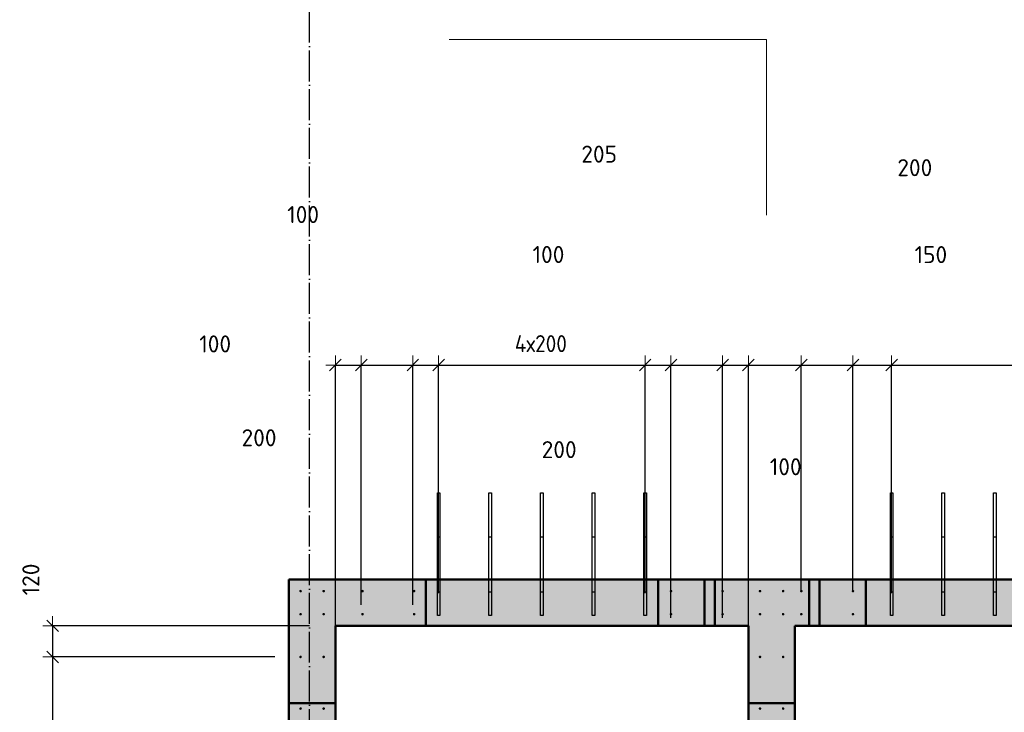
# Model space of a CAD drawing. Header units: millimetres. Extents: x -26477 to 45326, y 46540 to 77465.
# Tile 26 of 50: x 7277 to 11091, y 57555 to 60238. Entities that reach past the tile are written whole.
import ezdxf

# ---------------------------------------------------------------- set-up
doc = ezdxf.new("R2010")
doc.units = ezdxf.units.MM
doc.header["$PDMODE"] = 65
for name, pattern in [('______11', [150, 120, -15, 0, -15]), ('______5', [330, 240, -30, 30, -30]), ('________', [0])]:
    doc.linetypes.add(name, pattern=pattern)
for name, color, linetype, lineweight in [('Арм.стержн. вертикальными 1', 22, 'Continuous', 35), ('Обозначение разреза_ общее', 7, 'Continuous', 25), ('Размерная линия_ общее', 7, 'Continuous', 13)]:
    doc.layers.add(name, color=color, linetype=linetype, lineweight=lineweight)
doc.layers.add('Осевая линия_ общее', color=7, linetype='______5', lineweight=13, true_color=0xa0a0a0)
doc.styles.add('ISOCPEUR', font='ISOCPEUR')
doc.dimstyles.new('DIMSTYLE_18', dxfattribs={"dimtxt": 66, "dimasz": 75, "dimexe": 0, "dimexo": 0, "dimgap": 33, "dimtad": 0, "dimdec": 0, "dimrnd": 5, "dimzin": 12, "dimdsep": 46, "dimtxsty": 'ISOCPEUR', "dimblk1": 'ALL_ML_STRICH', "dimblk2": 'ALL_ML_STRICH', "dimsah": 1, "dimcen": 0, "dimclrd": 7, "dimclre": 256, "dimclrt": 7, "dimadec": 0, "dimazin": 0, "dimtfac": 1, "dimtdec": 0, "dimtix": 1, "dimtmove": 2, "dimatfit": 3, "dimfxl": 0, "dimtzin": 0, "dimlwd": 0, "dimlwe": -3, "dimarcsym": 0})
doc.dimstyles.new('DIMSTYLE_19', dxfattribs={"dimtxt": 66, "dimasz": 75, "dimexe": 0, "dimexo": 0, "dimgap": 33, "dimtad": 0, "dimdec": 0, "dimrnd": 5, "dimzin": 12, "dimdsep": 46, "dimtxsty": 'ISOCPEUR', "dimblk1": 'ALL_ML_STRICH', "dimblk2": 'ALL_ML_STRICH', "dimsah": 1, "dimcen": 0, "dimclrd": 7, "dimclre": 256, "dimclrt": 7, "dimadec": 0, "dimazin": 0, "dimtfac": 1, "dimtdec": 0, "dimtix": 1, "dimtmove": 2, "dimatfit": 3, "dimfxl": 0, "dimtzin": 0, "dimlwd": 0, "dimlwe": -3, "dimarcsym": 0})
doc.dimstyles.new('DIMSTYLE_4', dxfattribs={"dimtxt": 66, "dimasz": 75, "dimexe": 0, "dimexo": 0, "dimgap": 33, "dimtad": 2, "dimdec": 0, "dimrnd": 5, "dimzin": 12, "dimdsep": 46, "dimtxsty": 'ISOCPEUR', "dimblk1": 'ALL_ML_STRICH', "dimblk2": 'ALL_ML_STRICH', "dimsah": 1, "dimcen": 0, "dimclrd": 7, "dimclre": 256, "dimclrt": 7, "dimadec": 0, "dimazin": 0, "dimtfac": 1, "dimtdec": 0, "dimtix": 1, "dimtmove": 2, "dimatfit": 3, "dimfxl": 0, "dimtvp": 1.2, "dimtzin": 0, "dimlwd": 0, "dimlwe": -3, "dimarcsym": 0})
doc.dimstyles.new('DIMSTYLE_5', dxfattribs={"dimtxt": 66, "dimasz": 75, "dimexe": 0, "dimexo": 0, "dimgap": 33, "dimtad": 2, "dimdec": 0, "dimrnd": 5, "dimzin": 12, "dimdsep": 46, "dimtxsty": 'ISOCPEUR', "dimblk1": 'ALL_ML_STRICH', "dimblk2": 'ALL_ML_STRICH', "dimsah": 1, "dimcen": 0, "dimclrd": 7, "dimclre": 256, "dimclrt": 7, "dimadec": 0, "dimazin": 0, "dimtfac": 1, "dimtdec": 0, "dimtix": 1, "dimtmove": 2, "dimatfit": 3, "dimfxl": 0, "dimtzin": 0, "dimlwd": 0, "dimlwe": -3, "dimarcsym": 0})
doc.dimstyles.new('DIMSTYLE_9', dxfattribs={"dimtxt": 66, "dimasz": 75, "dimexe": 0, "dimexo": 0, "dimgap": 33, "dimtad": 0, "dimdec": 0, "dimrnd": 5, "dimzin": 12, "dimdsep": 46, "dimtxsty": 'ISOCPEUR', "dimblk1": 'ALL_ML_STRICH', "dimblk2": 'ALL_ML_STRICH', "dimsah": 1, "dimcen": 0, "dimclrd": 7, "dimclre": 256, "dimclrt": 7, "dimadec": 0, "dimazin": 0, "dimtfac": 1, "dimtdec": 0, "dimtix": 1, "dimtmove": 2, "dimatfit": 3, "dimfxl": 0, "dimtvp": 1.2, "dimtzin": 0, "dimlwd": 0, "dimlwe": -3, "dimarcsym": 0})

# ---------------------------------------------------------------- blocks, each defined once
blk = doc.blocks.new('ALL_ML_STRICH')
at = {"color": 0, "linetype": 'ByBlock', "lineweight": -2}
for p, q in [((-1, 0), (0.5, 0)), ((-0.3, -0.3), (0.3, 0.3)), ((0, -0.5), (0, 0.5))]:
    blk.add_line(p, q, dxfattribs=at)
blk = doc.blocks.new('*D166')
at = {"layer": 'DEFPOINTS', "color": 7, "linetype": 'Continuous', "lineweight": 13, "transparency": 33554687}
for p in [(8500, 58900), (8600, 57950.8), (8500, 57766.3)]:
    blk.add_point(p, dxfattribs=at)
at = {"layer": 'Размерная линия_ общее', "color": 253, "linetype": 'Continuous', "lineweight": -2, "true_color": 0xa0a0a0, "transparency": 33554687}
for p, q in [((8500, 57786.3), (8500, 58900)), ((8600, 57970.8), (8600, 58900))]:
    blk.add_line(p, q, dxfattribs=at)
at = {"layer": 'Размерная линия_ общее', "color": 7, "linetype": 'Continuous', "lineweight": -2, "transparency": 33554687}
blk.add_line((8500, 58900), (8600, 58900), dxfattribs=at)
at = {"layer": 'Размерная линия_ общее', "color": 7, "linetype": 'Continuous', "lineweight": 13, "transparency": 33554687, "xscale": 75, "yscale": 75, "zscale": 75, "rotation": 180}
blk.add_blockref('ALL_ML_STRICH', (8500, 58900), dxfattribs=at)
at = {"layer": 'Размерная линия_ общее', "color": 7, "linetype": 'Continuous', "lineweight": 13, "transparency": 33554687, "xscale": 75, "yscale": 75, "zscale": 75}
blk.add_blockref('ALL_ML_STRICH', (8600, 58900), dxfattribs=at)
at = {"layer": 'Размерная линия_ общее', "color": 7, "linetype": 'Continuous', "lineweight": 13, "transparency": 33554687, "insert": (8034.1, 58981.9), "char_height": 66, "width": 198, "attachment_point": 5, "style": 'ISOCPEUR'}
blk.add_mtext('\\A1;{100}', dxfattribs=at)
blk = doc.blocks.new('*D167')
at = {"layer": 'DEFPOINTS', "color": 7, "linetype": 'Continuous', "lineweight": 13, "transparency": 33554687}
for p in [(8600, 58900), (8600, 57950.8), (8800, 57950.8)]:
    blk.add_point(p, dxfattribs=at)
at = {"layer": 'Размерная линия_ общее', "color": 253, "linetype": 'Continuous', "lineweight": -2, "true_color": 0xa0a0a0, "transparency": 33554687}
for p, q in [((8600, 57970.8), (8600, 58900)), ((8800, 57970.8), (8800, 58900))]:
    blk.add_line(p, q, dxfattribs=at)
at = {"layer": 'Размерная линия_ общее', "color": 7, "linetype": 'Continuous', "lineweight": -2, "transparency": 33554687}
blk.add_line((8600, 58900), (8800, 58900), dxfattribs=at)
at = {"layer": 'Размерная линия_ общее', "color": 7, "linetype": 'Continuous', "lineweight": 13, "transparency": 33554687, "xscale": 75, "yscale": 75, "zscale": 75, "rotation": 180}
blk.add_blockref('ALL_ML_STRICH', (8600, 58900), dxfattribs=at)
at = {"layer": 'Размерная линия_ общее', "color": 7, "linetype": 'Continuous', "lineweight": 13, "transparency": 33554687, "xscale": 75, "yscale": 75, "zscale": 75}
blk.add_blockref('ALL_ML_STRICH', (8800, 58900), dxfattribs=at)
at = {"layer": 'Размерная линия_ общее', "color": 7, "linetype": 'Continuous', "lineweight": 13, "transparency": 33554687, "insert": (8204.1, 58618.4), "char_height": 66, "width": 198, "attachment_point": 5, "style": 'ISOCPEUR'}
blk.add_mtext('\\A1;{200}', dxfattribs=at)
blk = doc.blocks.new('*D168')
at = {"layer": 'DEFPOINTS', "color": 7, "linetype": 'Continuous', "lineweight": 13, "transparency": 33554687}
for p in [(8800, 58900), (8900, 57996.3), (8800, 57950.8)]:
    blk.add_point(p, dxfattribs=at)
at = {"layer": 'Размерная линия_ общее', "color": 253, "linetype": 'Continuous', "lineweight": -2, "true_color": 0xa0a0a0, "transparency": 33554687}
for p, q in [((8800, 57970.8), (8800, 58900)), ((8900, 58016.3), (8900, 58900))]:
    blk.add_line(p, q, dxfattribs=at)
at = {"layer": 'Размерная линия_ общее', "color": 7, "linetype": 'Continuous', "lineweight": -2, "transparency": 33554687}
blk.add_line((8800, 58900), (8900, 58900), dxfattribs=at)
at = {"layer": 'Размерная линия_ общее', "color": 7, "linetype": 'Continuous', "lineweight": 13, "transparency": 33554687, "xscale": 75, "yscale": 75, "zscale": 75, "rotation": 180}
blk.add_blockref('ALL_ML_STRICH', (8800, 58900), dxfattribs=at)
at = {"layer": 'Размерная линия_ общее', "color": 7, "linetype": 'Continuous', "lineweight": 13, "transparency": 33554687, "xscale": 75, "yscale": 75, "zscale": 75}
blk.add_blockref('ALL_ML_STRICH', (8900, 58900), dxfattribs=at)
at = {"layer": 'Размерная линия_ общее', "color": 7, "linetype": 'Continuous', "lineweight": 13, "transparency": 33554687, "insert": (8374.9, 59483), "char_height": 66, "width": 198, "attachment_point": 5, "style": 'ISOCPEUR'}
blk.add_mtext('\\A1;{100}', dxfattribs=at)
blk = doc.blocks.new('*D169')
at = {"layer": 'DEFPOINTS', "color": 7, "linetype": 'Continuous', "lineweight": 13, "transparency": 33554687}
for p in [(8900, 58900), (8900, 57996.3), (9700, 57996.3)]:
    blk.add_point(p, dxfattribs=at)
at = {"layer": 'Размерная линия_ общее', "color": 253, "linetype": 'Continuous', "lineweight": -2, "true_color": 0xa0a0a0, "transparency": 33554687}
for p, q in [((8900, 58016.3), (8900, 58900)), ((9700, 58016.3), (9700, 58900))]:
    blk.add_line(p, q, dxfattribs=at)
at = {"layer": 'Размерная линия_ общее', "color": 7, "linetype": 'Continuous', "lineweight": -2, "transparency": 33554687}
blk.add_line((8900, 58900), (9700, 58900), dxfattribs=at)
at = {"layer": 'Размерная линия_ общее', "color": 7, "linetype": 'Continuous', "lineweight": 13, "transparency": 33554687, "xscale": 75, "yscale": 75, "zscale": 75, "rotation": 180}
blk.add_blockref('ALL_ML_STRICH', (8900, 58900), dxfattribs=at)
at = {"layer": 'Размерная линия_ общее', "color": 7, "linetype": 'Continuous', "lineweight": 13, "transparency": 33554687, "xscale": 75, "yscale": 75, "zscale": 75}
blk.add_blockref('ALL_ML_STRICH', (9700, 58900), dxfattribs=at)
at = {"layer": 'Размерная линия_ общее', "color": 7, "linetype": 'Continuous', "lineweight": 13, "transparency": 33554687, "insert": (9195, 59016), "char_height": 66, "width": 3.3, "attachment_point": 1, "line_spacing_factor": 0.60241, "style": 'ISOCPEUR'}
blk.add_mtext('\\W0.91;4х200', dxfattribs=at)
blk = doc.blocks.new('*D170')
at = {"layer": 'DEFPOINTS', "color": 7, "linetype": 'Continuous', "lineweight": 13, "transparency": 33554687}
for p in [(9700, 58900), (9700, 57996.3), (9800, 57900.8)]:
    blk.add_point(p, dxfattribs=at)
at = {"layer": 'Размерная линия_ общее', "color": 253, "linetype": 'Continuous', "lineweight": -2, "true_color": 0xa0a0a0, "transparency": 33554687}
for p, q in [((9700, 58016.3), (9700, 58900)), ((9800, 57920.8), (9800, 58900))]:
    blk.add_line(p, q, dxfattribs=at)
at = {"layer": 'Размерная линия_ общее', "color": 7, "linetype": 'Continuous', "lineweight": -2, "transparency": 33554687}
blk.add_line((9700, 58900), (9800, 58900), dxfattribs=at)
at = {"layer": 'Размерная линия_ общее', "color": 7, "linetype": 'Continuous', "lineweight": 13, "transparency": 33554687, "xscale": 75, "yscale": 75, "zscale": 75, "rotation": 180}
blk.add_blockref('ALL_ML_STRICH', (9700, 58900), dxfattribs=at)
at = {"layer": 'Размерная линия_ общее', "color": 7, "linetype": 'Continuous', "lineweight": 13, "transparency": 33554687, "xscale": 75, "yscale": 75, "zscale": 75}
blk.add_blockref('ALL_ML_STRICH', (9800, 58900), dxfattribs=at)
at = {"layer": 'Размерная линия_ общее', "color": 7, "linetype": 'Continuous', "lineweight": 13, "transparency": 33554687, "insert": (9325.4, 59328.2), "char_height": 66, "width": 198, "attachment_point": 5, "style": 'ISOCPEUR'}
blk.add_mtext('\\A1;{100}', dxfattribs=at)
blk = doc.blocks.new('*D171')
at = {"layer": 'DEFPOINTS', "color": 7, "linetype": 'Continuous', "lineweight": 13, "transparency": 33554687}
for p in [(9800, 58900), (9800, 57900.8), (10000, 57900.8)]:
    blk.add_point(p, dxfattribs=at)
at = {"layer": 'Размерная линия_ общее', "color": 253, "linetype": 'Continuous', "lineweight": -2, "true_color": 0xa0a0a0, "transparency": 33554687}
for p, q in [((9800, 57920.8), (9800, 58900)), ((10000, 57920.8), (10000, 58900))]:
    blk.add_line(p, q, dxfattribs=at)
at = {"layer": 'Размерная линия_ общее', "color": 7, "linetype": 'Continuous', "lineweight": -2, "transparency": 33554687}
blk.add_line((9800, 58900), (10000, 58900), dxfattribs=at)
at = {"layer": 'Размерная линия_ общее', "color": 7, "linetype": 'Continuous', "lineweight": 13, "transparency": 33554687, "xscale": 75, "yscale": 75, "zscale": 75, "rotation": 180}
blk.add_blockref('ALL_ML_STRICH', (9800, 58900), dxfattribs=at)
at = {"layer": 'Размерная линия_ общее', "color": 7, "linetype": 'Continuous', "lineweight": 13, "transparency": 33554687, "xscale": 75, "yscale": 75, "zscale": 75}
blk.add_blockref('ALL_ML_STRICH', (10000, 58900), dxfattribs=at)
at = {"layer": 'Размерная линия_ общее', "color": 7, "linetype": 'Continuous', "lineweight": 13, "transparency": 33554687, "insert": (9366.7, 58572.5), "char_height": 66, "width": 198, "attachment_point": 5, "style": 'ISOCPEUR'}
blk.add_mtext('\\A1;{200}', dxfattribs=at)
blk = doc.blocks.new('*D172')
at = {"layer": 'DEFPOINTS', "color": 7, "linetype": 'Continuous', "lineweight": 13, "transparency": 33554687}
for p in [(10000, 58900), (10000, 57900.8), (10100, 57816.3)]:
    blk.add_point(p, dxfattribs=at)
at = {"layer": 'Размерная линия_ общее', "color": 253, "linetype": 'Continuous', "lineweight": -2, "true_color": 0xa0a0a0, "transparency": 33554687}
for p, q in [((10000, 57920.8), (10000, 58900)), ((10100, 57836.3), (10100, 58900))]:
    blk.add_line(p, q, dxfattribs=at)
at = {"layer": 'Размерная линия_ общее', "color": 7, "linetype": 'Continuous', "lineweight": -2, "transparency": 33554687}
blk.add_line((10000, 58900), (10100, 58900), dxfattribs=at)
at = {"layer": 'Размерная линия_ общее', "color": 7, "linetype": 'Continuous', "lineweight": 13, "transparency": 33554687, "xscale": 75, "yscale": 75, "zscale": 75, "rotation": 180}
blk.add_blockref('ALL_ML_STRICH', (10000, 58900), dxfattribs=at)
at = {"layer": 'Размерная линия_ общее', "color": 7, "linetype": 'Continuous', "lineweight": 13, "transparency": 33554687, "xscale": 75, "yscale": 75, "zscale": 75}
blk.add_blockref('ALL_ML_STRICH', (10100, 58900), dxfattribs=at)
at = {"layer": 'Размерная линия_ общее', "color": 7, "linetype": 'Continuous', "lineweight": 13, "transparency": 33554687, "insert": (10244.4, 58506.3), "char_height": 66, "width": 198, "attachment_point": 5, "style": 'ISOCPEUR'}
blk.add_mtext('\\A1;{100}', dxfattribs=at)
blk = doc.blocks.new('*D173')
at = {"layer": 'DEFPOINTS', "color": 7, "linetype": 'Continuous', "lineweight": 13, "transparency": 33554687}
for p in [(10100, 58900), (10305, 58024.5), (10100, 57816.3)]:
    blk.add_point(p, dxfattribs=at)
at = {"layer": 'Размерная линия_ общее', "color": 253, "linetype": 'Continuous', "lineweight": -2, "true_color": 0xa0a0a0, "transparency": 33554687}
for p, q in [((10100, 57836.3), (10100, 58900)), ((10305, 58024.5), (10305, 58900))]:
    blk.add_line(p, q, dxfattribs=at)
at = {"layer": 'Размерная линия_ общее', "color": 7, "linetype": 'Continuous', "lineweight": -2, "transparency": 33554687}
blk.add_line((10100, 58900), (10305, 58900), dxfattribs=at)
at = {"layer": 'Размерная линия_ общее', "color": 7, "linetype": 'Continuous', "lineweight": 13, "transparency": 33554687, "xscale": 75, "yscale": 75, "zscale": 75, "rotation": 180}
blk.add_blockref('ALL_ML_STRICH', (10100, 58900), dxfattribs=at)
at = {"layer": 'Размерная линия_ общее', "color": 7, "linetype": 'Continuous', "lineweight": 13, "transparency": 33554687, "xscale": 75, "yscale": 75, "zscale": 75}
blk.add_blockref('ALL_ML_STRICH', (10305, 58900), dxfattribs=at)
at = {"layer": 'Размерная линия_ общее', "color": 7, "linetype": 'Continuous', "lineweight": 13, "transparency": 33554687, "insert": (9521.8, 59717), "char_height": 66, "width": 198, "attachment_point": 5, "style": 'ISOCPEUR'}
blk.add_mtext('\\A1;{205}', dxfattribs=at)
blk = doc.blocks.new('*D174')
at = {"layer": 'DEFPOINTS', "color": 7, "linetype": 'Continuous', "lineweight": 13, "transparency": 33554687}
for p in [(10305, 58900), (10305, 58024.5), (10505, 58024.5)]:
    blk.add_point(p, dxfattribs=at)
at = {"layer": 'Размерная линия_ общее', "color": 253, "linetype": 'Continuous', "lineweight": -2, "true_color": 0xa0a0a0, "transparency": 33554687}
for p, q in [((10305, 58024.5), (10305, 58900)), ((10505, 58024.5), (10505, 58900))]:
    blk.add_line(p, q, dxfattribs=at)
at = {"layer": 'Размерная линия_ общее', "color": 7, "linetype": 'Continuous', "lineweight": -2, "transparency": 33554687}
blk.add_line((10305, 58900), (10505, 58900), dxfattribs=at)
at = {"layer": 'Размерная линия_ общее', "color": 7, "linetype": 'Continuous', "lineweight": 13, "transparency": 33554687, "xscale": 75, "yscale": 75, "zscale": 75, "rotation": 180}
blk.add_blockref('ALL_ML_STRICH', (10305, 58900), dxfattribs=at)
at = {"layer": 'Размерная линия_ общее', "color": 7, "linetype": 'Continuous', "lineweight": 13, "transparency": 33554687, "xscale": 75, "yscale": 75, "zscale": 75}
blk.add_blockref('ALL_ML_STRICH', (10505, 58900), dxfattribs=at)
at = {"layer": 'Размерная линия_ общее', "color": 7, "linetype": 'Continuous', "lineweight": 13, "transparency": 33554687, "insert": (10744.6, 59664.6), "char_height": 66, "width": 198, "attachment_point": 5, "style": 'ISOCPEUR'}
blk.add_mtext('\\A1;{200}', dxfattribs=at)
blk = doc.blocks.new('*D175')
at = {"layer": 'DEFPOINTS', "color": 7, "linetype": 'Continuous', "lineweight": 13, "transparency": 33554687}
for p in [(10505, 58900), (10505, 58024.5), (10655, 57996.3)]:
    blk.add_point(p, dxfattribs=at)
at = {"layer": 'Размерная линия_ общее', "color": 253, "linetype": 'Continuous', "lineweight": -2, "true_color": 0xa0a0a0, "transparency": 33554687}
for p, q in [((10505, 58024.5), (10505, 58900)), ((10655, 58016.3), (10655, 58900))]:
    blk.add_line(p, q, dxfattribs=at)
at = {"layer": 'Размерная линия_ общее', "color": 7, "linetype": 'Continuous', "lineweight": -2, "transparency": 33554687}
blk.add_line((10505, 58900), (10655, 58900), dxfattribs=at)
at = {"layer": 'Размерная линия_ общее', "color": 7, "linetype": 'Continuous', "lineweight": 13, "transparency": 33554687, "xscale": 75, "yscale": 75, "zscale": 75, "rotation": 180}
blk.add_blockref('ALL_ML_STRICH', (10505, 58900), dxfattribs=at)
at = {"layer": 'Размерная линия_ общее', "color": 7, "linetype": 'Continuous', "lineweight": 13, "transparency": 33554687, "xscale": 75, "yscale": 75, "zscale": 75}
blk.add_blockref('ALL_ML_STRICH', (10655, 58900), dxfattribs=at)
at = {"layer": 'Размерная линия_ общее', "color": 7, "linetype": 'Continuous', "lineweight": 13, "transparency": 33554687, "insert": (10806.9, 59327.8), "char_height": 66, "width": 198, "attachment_point": 5, "style": 'ISOCPEUR'}
blk.add_mtext('\\A1;{150}', dxfattribs=at)
blk = doc.blocks.new('*D176')
at = {"layer": 'DEFPOINTS', "color": 7, "linetype": 'Continuous', "lineweight": 13, "transparency": 33554687}
for p in [(10655, 58900), (10655, 57996.3), (11855, 57996.3)]:
    blk.add_point(p, dxfattribs=at)
at = {"layer": 'Размерная линия_ общее', "color": 253, "linetype": 'Continuous', "lineweight": -2, "true_color": 0xa0a0a0, "transparency": 33554687}
for p, q in [((10655, 58016.3), (10655, 58900)), ((11855, 58016.3), (11855, 58900))]:
    blk.add_line(p, q, dxfattribs=at)
at = {"layer": 'Размерная линия_ общее', "color": 7, "linetype": 'Continuous', "lineweight": -2, "transparency": 33554687}
blk.add_line((10655, 58900), (11855, 58900), dxfattribs=at)
at = {"layer": 'Размерная линия_ общее', "color": 7, "linetype": 'Continuous', "lineweight": 13, "transparency": 33554687, "xscale": 75, "yscale": 75, "zscale": 75, "rotation": 180}
blk.add_blockref('ALL_ML_STRICH', (10655, 58900), dxfattribs=at)
at = {"layer": 'Размерная линия_ общее', "color": 7, "linetype": 'Continuous', "lineweight": 13, "transparency": 33554687, "xscale": 75, "yscale": 75, "zscale": 75}
blk.add_blockref('ALL_ML_STRICH', (11855, 58900), dxfattribs=at)
at = {"layer": 'Размерная линия_ общее', "color": 7, "linetype": 'Continuous', "lineweight": 13, "transparency": 33554687, "insert": (11153, 59016), "char_height": 66, "width": 3.3, "attachment_point": 1, "line_spacing_factor": 0.60241, "style": 'ISOCPEUR'}
blk.add_mtext('\\W0.91;6х200', dxfattribs=at)
blk = doc.blocks.new('*D189')
at = {"layer": 'DEFPOINTS', "color": 7, "linetype": 'Continuous', "lineweight": 13, "transparency": 33554687}
for p in [(7404.4, 57890), (8500, 57890), (8365, 57769.5)]:
    blk.add_point(p, dxfattribs=at)
at = {"layer": 'Размерная линия_ общее', "color": 253, "linetype": 'Continuous', "lineweight": -2, "true_color": 0xa0a0a0, "transparency": 33554687}
for p, q in [((8400, 57890), (7404.4, 57890)), ((8265, 57769.5), (7404.4, 57769.5))]:
    blk.add_line(p, q, dxfattribs=at)
at = {"layer": 'Размерная линия_ общее', "color": 7, "linetype": 'Continuous', "lineweight": -2, "transparency": 33554687}
blk.add_line((7404.4, 57890), (7404.4, 57769.5), dxfattribs=at)
at = {"layer": 'Размерная линия_ общее', "color": 7, "linetype": 'Continuous', "lineweight": 13, "transparency": 33554687, "xscale": 75, "yscale": 75, "zscale": 75}
for p, rotation in [((7404.4, 57890), 90), ((7404.4, 57769.5), 270)]:
    blk.add_blockref('ALL_ML_STRICH', p, dxfattribs=dict(at, rotation=rotation))
at = {"layer": 'Размерная линия_ общее', "color": 7, "linetype": 'Continuous', "lineweight": 13, "transparency": 33554687, "insert": (7320.2, 58069.5), "char_height": 66, "width": 198, "attachment_point": 5, "rotation": 90, "style": 'ISOCPEUR'}
blk.add_mtext('\\A1;{120}', dxfattribs=at)
blk = doc.blocks.new('*D190')
at = {"layer": 'DEFPOINTS', "color": 7, "linetype": 'Continuous', "lineweight": 13, "transparency": 33554687}
for p in [(7404.4, 57769.5), (8365, 57769.5), (8365, 56169.5)]:
    blk.add_point(p, dxfattribs=at)
at = {"layer": 'Размерная линия_ общее', "color": 253, "linetype": 'Continuous', "lineweight": -2, "true_color": 0xa0a0a0, "transparency": 33554687}
for p, q in [((8265, 57769.5), (7404.4, 57769.5)), ((8265, 56169.5), (7404.4, 56169.5))]:
    blk.add_line(p, q, dxfattribs=at)
at = {"layer": 'Размерная линия_ общее', "color": 7, "linetype": 'Continuous', "lineweight": -2, "transparency": 33554687}
blk.add_line((7404.4, 57769.5), (7404.4, 56169.5), dxfattribs=at)
at = {"layer": 'Размерная линия_ общее', "color": 7, "linetype": 'Continuous', "lineweight": 13, "transparency": 33554687, "xscale": 75, "yscale": 75, "zscale": 75}
for p, rotation in [((7404.4, 57769.5), 90), ((7404.4, 56169.5), 270)]:
    blk.add_blockref('ALL_ML_STRICH', p, dxfattribs=dict(at, rotation=rotation))
at = {"layer": 'Размерная линия_ общее', "color": 7, "linetype": 'Continuous', "lineweight": 13, "transparency": 33554687, "insert": (7420.4, 56768.5), "char_height": 66, "width": 3.3, "attachment_point": 1, "rotation": 270, "line_spacing_factor": 0.60241, "style": 'ISOCPEUR'}
blk.add_mtext('\\W0.91;8х200=1600', dxfattribs=at)

msp = doc.modelspace()

# ---------------------------------------------------------------- hatches: boundary and pattern name
at = {"linetype": 'Continuous', "lineweight": 13, "transparency": 33554687}
for points in [[(8500, 58070), (8320, 58070), (8320, 56140), (8500, 56140)], [(8500, 58070), (8500, 57890), (13120, 57890), (13120, 58070)], [(10100, 56140), (10280, 56140), (10280, 57890), (10100, 57890)]]:
    msp.add_hatch(color=7, dxfattribs=at).paths.add_polyline_path(points)
at = {"layer": 'Арм.стержн. вертикальными 1', "linetype": 'Continuous', "lineweight": 50, "transparency": 33554687}
for points in [[(8370, 58024.5), (8369.6, 58026.4), (8368.5, 58028.1), (8366.9, 58029.2), (8365, 58029.5), (8363.1, 58029.2), (8361.4, 58028.1), (8360.4, 58026.4), (8360, 58024.5), (8360.4, 58022.6), (8361.4, 58021), (8363.1, 58019.9), (8365, 58019.5), (8366.9, 58019.9), (8368.5, 58021), (8369.6, 58022.6)], [(8459.5, 58024.5), (8459.1, 58026.4), (8458, 58028.1), (8456.4, 58029.2), (8454.5, 58029.5), (8452.6, 58029.2), (8451, 58028.1), (8449.9, 58026.4), (8449.5, 58024.5), (8449.9, 58022.6), (8451, 58021), (8452.6, 58019.9), (8454.5, 58019.5), (8456.4, 58019.9), (8458, 58021), (8459.1, 58022.6)], [(8610, 58024.5), (8609.6, 58026.4), (8608.5, 58028.1), (8606.9, 58029.2), (8605, 58029.5), (8603.1, 58029.2), (8601.4, 58028.1), (8600.4, 58026.4), (8600, 58024.5), (8600.4, 58022.6), (8601.4, 58021), (8603.1, 58019.9), (8605, 58019.5), (8606.9, 58019.9), (8608.5, 58021), (8609.6, 58022.6)], [(8810, 58024.5), (8809.6, 58026.4), (8808.5, 58028.1), (8806.9, 58029.2), (8805, 58029.5), (8803.1, 58029.2), (8801.4, 58028.1), (8800.4, 58026.4), (8800, 58024.5), (8800.4, 58022.6), (8801.4, 58021), (8803.1, 58019.9), (8805, 58019.5), (8806.9, 58019.9), (8808.5, 58021), (8809.6, 58022.6)], [(9805, 58024.5), (9804.6, 58026.4), (9803.5, 58028.1), (9801.9, 58029.2), (9800, 58029.5), (9798.1, 58029.2), (9796.5, 58028.1), (9795.4, 58026.4), (9795, 58024.5), (9795.4, 58022.6), (9796.5, 58021), (9798.1, 58019.9), (9800, 58019.5), (9801.9, 58019.9), (9803.5, 58021), (9804.6, 58022.6)], [(10005, 58024.5), (10004.6, 58026.4), (10003.5, 58028.1), (10001.9, 58029.2), (10000, 58029.5), (9998.1, 58029.2), (9996.5, 58028.1), (9995.4, 58026.4), (9995, 58024.5), (9995.4, 58022.6), (9996.5, 58021), (9998.1, 58019.9), (10000, 58019.5), (10001.9, 58019.9), (10003.5, 58021), (10004.6, 58022.6)], [(10150, 58024.5), (10149.6, 58026.4), (10148.5, 58028.1), (10146.9, 58029.2), (10145, 58029.5), (10143.1, 58029.2), (10141.4, 58028.1), (10140.4, 58026.4), (10140, 58024.5), (10140.4, 58022.6), (10141.4, 58021), (10143.1, 58019.9), (10145, 58019.5), (10146.9, 58019.9), (10148.5, 58021), (10149.6, 58022.6)], [(10239.5, 58024.5), (10239.1, 58026.4), (10238, 58028.1), (10236.4, 58029.2), (10234.5, 58029.5), (10232.6, 58029.2), (10231, 58028.1), (10229.9, 58026.4), (10229.5, 58024.5), (10229.9, 58022.6), (10231, 58021), (10232.6, 58019.9), (10234.5, 58019.5), (10236.4, 58019.9), (10238, 58021), (10239.1, 58022.6)], [(10310, 58024.5), (10309.6, 58026.4), (10308.5, 58028.1), (10306.9, 58029.2), (10305, 58029.5), (10303.1, 58029.2), (10301.5, 58028.1), (10300.4, 58026.4), (10300, 58024.5), (10300.4, 58022.6), (10301.5, 58021), (10303.1, 58019.9), (10305, 58019.5), (10306.9, 58019.9), (10308.5, 58021), (10309.6, 58022.6)], [(10510, 58024.5), (10509.6, 58026.4), (10508.5, 58028.1), (10506.9, 58029.2), (10505, 58029.5), (10503.1, 58029.2), (10501.5, 58028.1), (10500.4, 58026.4), (10500, 58024.5), (10500.4, 58022.6), (10501.5, 58021), (10503.1, 58019.9), (10505, 58019.5), (10506.9, 58019.9), (10508.5, 58021), (10509.6, 58022.6)], [(8370, 57935), (8369.6, 57936.9), (8368.5, 57938.5), (8366.9, 57939.6), (8365, 57940), (8363.1, 57939.6), (8361.4, 57938.5), (8360.4, 57936.9), (8360, 57935), (8360.4, 57933.1), (8361.4, 57931.5), (8363.1, 57930.4), (8365, 57930), (8366.9, 57930.4), (8368.5, 57931.5), (8369.6, 57933.1)], [(8459.5, 57935), (8459.1, 57936.9), (8458, 57938.5), (8456.4, 57939.6), (8454.5, 57940), (8452.6, 57939.6), (8451, 57938.5), (8449.9, 57936.9), (8449.5, 57935), (8449.9, 57933.1), (8451, 57931.5), (8452.6, 57930.4), (8454.5, 57930), (8456.4, 57930.4), (8458, 57931.5), (8459.1, 57933.1)], [(8610, 57935), (8609.6, 57936.9), (8608.5, 57938.5), (8606.9, 57939.6), (8605, 57940), (8603.1, 57939.6), (8601.4, 57938.5), (8600.4, 57936.9), (8600, 57935), (8600.4, 57933.1), (8601.4, 57931.5), (8603.1, 57930.4), (8605, 57930), (8606.9, 57930.4), (8608.5, 57931.5), (8609.6, 57933.1)], [(8810, 57935), (8809.6, 57936.9), (8808.5, 57938.5), (8806.9, 57939.6), (8805, 57940), (8803.1, 57939.6), (8801.4, 57938.5), (8800.4, 57936.9), (8800, 57935), (8800.4, 57933.1), (8801.4, 57931.5), (8803.1, 57930.4), (8805, 57930), (8806.9, 57930.4), (8808.5, 57931.5), (8809.6, 57933.1)], [(9805, 57935), (9804.6, 57936.9), (9803.5, 57938.5), (9801.9, 57939.6), (9800, 57940), (9798.1, 57939.6), (9796.5, 57938.5), (9795.4, 57936.9), (9795, 57935), (9795.4, 57933.1), (9796.5, 57931.5), (9798.1, 57930.4), (9800, 57930), (9801.9, 57930.4), (9803.5, 57931.5), (9804.6, 57933.1)], [(10005, 57935), (10004.6, 57936.9), (10003.5, 57938.5), (10001.9, 57939.6), (10000, 57940), (9998.1, 57939.6), (9996.5, 57938.5), (9995.4, 57936.9), (9995, 57935), (9995.4, 57933.1), (9996.5, 57931.5), (9998.1, 57930.4), (10000, 57930), (10001.9, 57930.4), (10003.5, 57931.5), (10004.6, 57933.1)], [(10150, 57935), (10149.6, 57936.9), (10148.5, 57938.5), (10146.9, 57939.6), (10145, 57940), (10143.1, 57939.6), (10141.4, 57938.5), (10140.4, 57936.9), (10140, 57935), (10140.4, 57933.1), (10141.4, 57931.5), (10143.1, 57930.4), (10145, 57930), (10146.9, 57930.4), (10148.5, 57931.5), (10149.6, 57933.1)], [(10239.5, 57935), (10239.1, 57936.9), (10238, 57938.5), (10236.4, 57939.6), (10234.5, 57940), (10232.6, 57939.6), (10231, 57938.5), (10229.9, 57936.9), (10229.5, 57935), (10229.9, 57933.1), (10231, 57931.5), (10232.6, 57930.4), (10234.5, 57930), (10236.4, 57930.4), (10238, 57931.5), (10239.1, 57933.1)], [(10310, 57935), (10309.6, 57936.9), (10308.5, 57938.5), (10306.9, 57939.6), (10305, 57940), (10303.1, 57939.6), (10301.5, 57938.5), (10300.4, 57936.9), (10300, 57935), (10300.4, 57933.1), (10301.5, 57931.5), (10303.1, 57930.4), (10305, 57930), (10306.9, 57930.4), (10308.5, 57931.5), (10309.6, 57933.1)], [(10510, 57935), (10509.6, 57936.9), (10508.5, 57938.5), (10506.9, 57939.6), (10505, 57940), (10503.1, 57939.6), (10501.5, 57938.5), (10500.4, 57936.9), (10500, 57935), (10500.4, 57933.1), (10501.5, 57931.5), (10503.1, 57930.4), (10505, 57930), (10506.9, 57930.4), (10508.5, 57931.5), (10509.6, 57933.1)], [(8370, 57769.5), (8369.6, 57771.4), (8368.5, 57773), (8366.9, 57774.1), (8365, 57774.5), (8363.1, 57774.1), (8361.4, 57773), (8360.4, 57771.4), (8360, 57769.5), (8360.4, 57767.6), (8361.4, 57766), (8363.1, 57764.9), (8365, 57764.5), (8366.9, 57764.9), (8368.5, 57766), (8369.6, 57767.6)], [(8459.5, 57769.5), (8459.1, 57771.4), (8458, 57773), (8456.4, 57774.1), (8454.5, 57774.5), (8452.6, 57774.1), (8451, 57773), (8449.9, 57771.4), (8449.5, 57769.5), (8449.9, 57767.6), (8451, 57766), (8452.6, 57764.9), (8454.5, 57764.5), (8456.4, 57764.9), (8458, 57766), (8459.1, 57767.6)], [(10150, 57769.5), (10149.6, 57771.4), (10148.5, 57773), (10146.9, 57774.1), (10145, 57774.5), (10143.1, 57774.1), (10141.4, 57773), (10140.4, 57771.4), (10140, 57769.5), (10140.4, 57767.6), (10141.4, 57766), (10143.1, 57764.9), (10145, 57764.5), (10146.9, 57764.9), (10148.5, 57766), (10149.6, 57767.6)], [(10239.5, 57769.5), (10239.1, 57771.4), (10238, 57773), (10236.4, 57774.1), (10234.5, 57774.5), (10232.6, 57774.1), (10231, 57773), (10229.9, 57771.4), (10229.5, 57769.5), (10229.9, 57767.6), (10231, 57766), (10232.6, 57764.9), (10234.5, 57764.5), (10236.4, 57764.9), (10238, 57766), (10239.1, 57767.6)], [(8370, 57569.5), (8369.6, 57571.4), (8368.5, 57573), (8366.9, 57574.1), (8365, 57574.5), (8363.1, 57574.1), (8361.4, 57573), (8360.4, 57571.4), (8360, 57569.5), (8360.4, 57567.6), (8361.4, 57566), (8363.1, 57564.9), (8365, 57564.5), (8366.9, 57564.9), (8368.5, 57566), (8369.6, 57567.6)], [(8459.5, 57569.5), (8459.1, 57571.4), (8458, 57573), (8456.4, 57574.1), (8454.5, 57574.5), (8452.6, 57574.1), (8451, 57573), (8449.9, 57571.4), (8449.5, 57569.5), (8449.9, 57567.6), (8451, 57566), (8452.6, 57564.9), (8454.5, 57564.5), (8456.4, 57564.9), (8458, 57566), (8459.1, 57567.6)], [(10150, 57569.5), (10149.6, 57571.4), (10148.5, 57573), (10146.9, 57574.1), (10145, 57574.5), (10143.1, 57574.1), (10141.4, 57573), (10140.4, 57571.4), (10140, 57569.5), (10140.4, 57567.6), (10141.4, 57566), (10143.1, 57564.9), (10145, 57564.5), (10146.9, 57564.9), (10148.5, 57566), (10149.6, 57567.6)], [(10239.5, 57569.5), (10239.1, 57571.4), (10238, 57573), (10236.4, 57574.1), (10234.5, 57574.5), (10232.6, 57574.1), (10231, 57573), (10229.9, 57571.4), (10229.5, 57569.5), (10229.9, 57567.6), (10231, 57566), (10232.6, 57564.9), (10234.5, 57564.5), (10236.4, 57564.9), (10238, 57566), (10239.1, 57567.6)]]:
    msp.add_hatch(color=4, dxfattribs=at).paths.add_polyline_path(points)

# ---------------------------------------------------------------- linework, layer by layer
at = {"color": 7, "linetype": 'Continuous', "lineweight": 50, "transparency": 33554687}
for p, q in [((8320, 56140), (8320, 58070)), ((8320, 58070), (8500, 58070)), ((8500, 58070), (13120, 58070)), ((10100, 57890), (8500, 57890)), ((8500, 57890), (8500, 56140)), ((10100, 56140), (10100, 57890)), ((10280, 57890), (10280, 56140)), ((12940, 57890), (10280, 57890))]:
    msp.add_line(p, q, dxfattribs=at)
at = {"color": 7, "linetype": '________', "lineweight": 50, "transparency": 33554687}
for p, q in [((8850, 58070), (8850, 57890)), ((9750, 57890), (9750, 58070)), ((9929.8, 58070), (9929.8, 57890)), ((9969.8, 57890), (9969.8, 58070)), ((10335, 58070), (10335, 57890)), ((10375, 57890), (10375, 58070)), ((10555, 58070), (10555, 57890)), ((10375, 57890), (10555, 57890)), ((8500, 57590), (8320, 57590)), ((10280, 57590), (10100, 57590))]:
    msp.add_line(p, q, dxfattribs=at)
at = {"layer": 'Арм.стержн. вертикальными 1', "color": 4, "linetype": 'Continuous', "lineweight": 25, "transparency": 33554687}
for points in [[(8895, 58020), (8895, 58405), (8905, 58405), (8905, 58020), (8895, 58020)], [(9095, 58020), (9095, 58405), (9105, 58405), (9105, 58020), (9095, 58020)], [(9295, 58020), (9295, 58405), (9305, 58405), (9305, 58020), (9295, 58020)], [(9495, 58020), (9495, 58405), (9505, 58405), (9505, 58020), (9495, 58020)], [(9695, 58020), (9695, 58405), (9705, 58405), (9705, 58020), (9695, 58020)], [(10650, 58020), (10650, 58405), (10660, 58405), (10660, 58020), (10650, 58020)], [(10850, 58020), (10850, 58405), (10860, 58405), (10860, 58020), (10850, 58020)], [(11050, 58020), (11050, 58405), (11060, 58405), (11060, 58020), (11050, 58020)], [(8895, 57930), (8895, 58235), (8905, 58235), (8905, 57930), (8895, 57930)], [(9095, 57930), (9095, 58235), (9105, 58235), (9105, 57930), (9095, 57930)], [(9295, 57930), (9295, 58235), (9305, 58235), (9305, 57930), (9295, 57930)], [(9495, 57930), (9495, 58235), (9505, 58235), (9505, 57930), (9495, 57930)], [(9695, 57930), (9695, 58235), (9705, 58235), (9705, 57930), (9695, 57930)], [(10650, 57930), (10650, 58235), (10660, 58235), (10660, 57930), (10650, 57930)], [(10850, 57930), (10850, 58235), (10860, 58235), (10860, 57930), (10850, 57930)], [(11050, 57930), (11050, 58235), (11060, 58235), (11060, 57930), (11050, 57930)]]:
    msp.add_lwpolyline(points, dxfattribs=at)
at = {"layer": 'Обозначение разреза_ общее', "color": 7, "linetype": 'Continuous', "lineweight": 13, "transparency": 33554687}
msp.add_lwpolyline([(8940.4, 60160.4), (10170.4, 60160.4), (10170.4, 59480.4)], dxfattribs=at)
at = {"layer": 'Осевая линия_ общее', "color": 253, "linetype": '______11', "lineweight": -3, "true_color": 0xa0a0a0, "transparency": 33554687}
msp.add_line((8400, 46640), (8400, 69548.2), dxfattribs=at)

# ---------------------------------------------------------------- dimensions: what is measured, and where the dimension line sits
at = {"layer": 'Размерная линия_ общее', "color": 7, "linetype": 'Continuous', "lineweight": 13, "transparency": 33554687}
for base, p1, p2, dimstyle, picture, middle in [((10305, 58900), (10100, 57836.3), (10305, 58024.5), 'DIMSTYLE_5', '*D173', (9521.8, 59717)), ((10505, 58900), (10305, 58024.5), (10505, 58024.5), 'DIMSTYLE_5', '*D174', (10744.6, 59664.6)), ((8900, 58900), (8800, 57970.8), (8900, 58016.3), 'DIMSTYLE_4', '*D168', (8374.9, 59483)), ((9800, 58900), (9700, 58016.3), (9800, 57920.8), 'DIMSTYLE_4', '*D170', (9325.4, 59328.2)), ((10655, 58900), (10505, 58024.5), (10655, 58016.3), 'DIMSTYLE_4', '*D175', (10806.9, 59327.8)), ((8600, 58900), (8500, 57786.3), (8600, 57970.8), 'DIMSTYLE_4', '*D166', (8034.1, 58981.9)), ((8800, 58900), (8600, 57970.8), (8800, 57970.8), 'DIMSTYLE_18', '*D167', (8204.1, 58618.4)), ((10000, 58900), (9800, 57920.8), (10000, 57920.8), 'DIMSTYLE_19', '*D171', (9366.7, 58572.5)), ((10100, 58900), (10000, 57920.8), (10100, 57836.3), 'DIMSTYLE_9', '*D172', (10244.4, 58506.3))]:
    dim = msp.add_linear_dim(base=base, p1=p1, p2=p2, dimstyle=dimstyle, override={"dimpost": '<>', "dimclrd": 7, "dimclre": 253, "dimclrt": 7, "dimlwd": 0, "dimlwe": 65533}, dxfattribs=at)
    dim.commit()
    dim.dimension.update_dxf_attribs({"geometry": picture, "text_midpoint": middle, "dimtype": 160})
for base, p1, p2, text, picture, middle in [((9700, 58900), (8900, 58016.3), (9700, 58016.3), '\\W0.91;4х200', '*D169', (9300, 58933)), ((11855, 58900), (10655, 58016.3), (11855, 58016.3), '\\W0.91;6х200', '*D176', (11255, 58933))]:
    dim = msp.add_linear_dim(base=base, p1=p1, p2=p2, text=text, dimstyle='DIMSTYLE_5', override={"dimpost": '<>', "dimclrd": 7, "dimclre": 253, "dimclrt": 7, "dimlwd": 0, "dimlwe": 65533}, dxfattribs=at)
    dim.commit()
    dim.dimension.update_dxf_attribs({"geometry": picture, "text_midpoint": middle, "dimtype": 160})
dim = msp.add_linear_dim(base=(7404.372, 57769.5034), p1=(8400, 57890), p2=(8264.9721, 57769.5034), angle=270, dimstyle='DIMSTYLE_4', override={"dimpost": '<>', "dimclrd": 7, "dimclre": 253, "dimclrt": 7, "dimlwd": 0, "dimlwe": 65533}, dxfattribs=at)
dim.commit()
dim.dimension.update_dxf_attribs({"geometry": '*D189', "text_midpoint": (7320.1713, 58069.4696), "dimtype": 160})
dim = msp.add_linear_dim(base=(7404.4, 56169.5), p1=(8265, 57769.5), p2=(8265, 56169.5), angle=270, text='\\W0.91;8х200=1600', dimstyle='DIMSTYLE_5', override={"dimpost": '<>', "dimclrd": 7, "dimclre": 253, "dimclrt": 7, "dimlwd": 0, "dimlwe": 65533}, dxfattribs=at)
dim.commit()
dim.dimension.update_dxf_attribs({"geometry": '*D190', "text_midpoint": (7371.4, 56969.5), "dimtype": 160})

doc.saveas('drawing.dxf')
